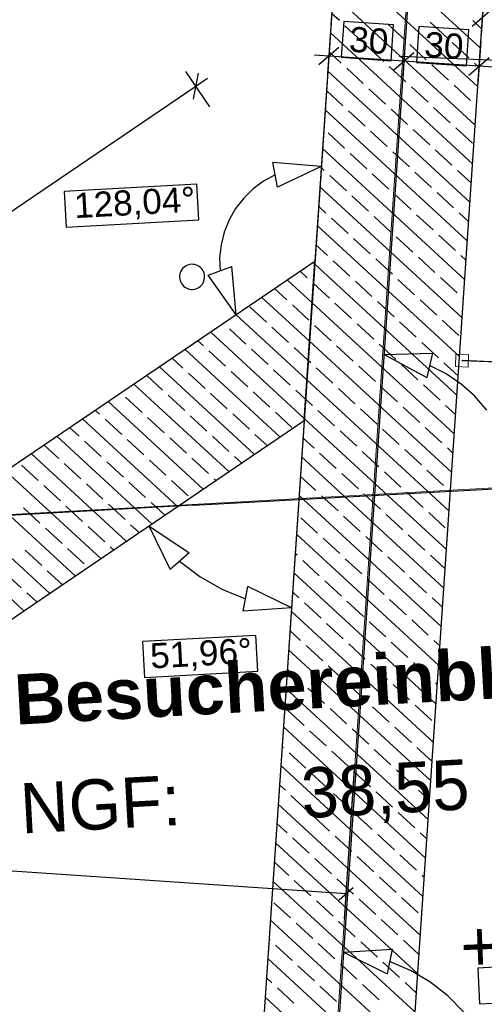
# Model space of a CAD drawing. Extents: x -779 to 790, y -208 to 633.
# Tile 202 of 232: x 434 to 471, y 107 to 185. Entities that reach past the tile are written whole.
import ezdxf
from ezdxf.lldxf.tags import DXFTag

# ---------------------------------------------------------------- set-up
doc = ezdxf.new("R2010")
doc.units = 0
doc.layers.get('0').update_dxf_attribs({"lineweight": 25})
for name, color, linetype, lineweight, true_color in [('01AFU Allgemein Bemaßung-A07F5V4RWF', 7, 'Continuous', 25, 0x848484), ('02 Raster Bemaßung', 7, 'Continuous', 25, 0x848484), ('02 Raster Gebäude-A07F5V4QWF', 7, 'Continuous', 25, 0x848484), ('20 Fundament-A07F5V4OWF', 7, 'Continuous', 25, 0x848484), ('20 Magerbeton Bohrungen', 7, 'Continuous', 25, 0x848484), ('60 Höhen Außen (Bestand - bleibt)', 9, 'Continuous', 18, 0x808080), ('60 Netz', 9, 'Continuous', 18, 0x808080), ('60 Räume Außen', 9, 'Continuous', 18, 0x808080), ('60 Zaun Besucher', 9, 'Continuous', 18, 0x808080), ('S_Mass', 150, 'Continuous', 25, 0x007fff)]:
    doc.layers.add(name, color=color, linetype=linetype, lineweight=lineweight, true_color=true_color)
doc.layers.add('02 Raster Gebäude-A07F5V53WF', color=7, linetype='Continuous', lineweight=13)
doc.styles.get("Standard").update_dxf_attribs({"font": 'arial.ttf'})
tags = doc.linetypes.add('Raster-A07F5V4TWF', pattern=[0.2, 0.1, -0.05, 0, -0.05]).pattern_tags.tags
tags[10:11] = [DXFTag(74, 4), DXFTag(75, 0), DXFTag(340, '0'), DXFTag(46, 1.0), DXFTag(50, 0.0), DXFTag(44, 0.0), DXFTag(45, 0.0)]
tags[8:9] = [DXFTag(74, 4), DXFTag(75, 0), DXFTag(340, '0'), DXFTag(46, 1.0), DXFTag(50, 0.0), DXFTag(44, 0.0), DXFTag(45, 0.0)]
tags[6:7] = [DXFTag(74, 4), DXFTag(75, 0), DXFTag(340, '0'), DXFTag(46, 1.0), DXFTag(50, 0.0), DXFTag(44, 0.0), DXFTag(45, 0.0)]
tags[4:5] = [DXFTag(74, 4), DXFTag(75, 0), DXFTag(340, '0'), DXFTag(46, 1.0), DXFTag(50, 0.0), DXFTag(44, 0.0), DXFTag(45, 0.0)]
tags = doc.linetypes.add('Raster-A07F5V57WF', pattern=[0.2, 0.1, -0.05, 0, -0.05]).pattern_tags.tags
tags[10:11] = [DXFTag(74, 4), DXFTag(75, 0), DXFTag(340, '0'), DXFTag(46, 1.0), DXFTag(50, 0.0), DXFTag(44, 0.0), DXFTag(45, 0.0)]
tags[8:9] = [DXFTag(74, 4), DXFTag(75, 0), DXFTag(340, '0'), DXFTag(46, 1.0), DXFTag(50, 0.0), DXFTag(44, 0.0), DXFTag(45, 0.0)]
tags[6:7] = [DXFTag(74, 4), DXFTag(75, 0), DXFTag(340, '0'), DXFTag(46, 1.0), DXFTag(50, 0.0), DXFTag(44, 0.0), DXFTag(45, 0.0)]
tags[4:5] = [DXFTag(74, 4), DXFTag(75, 0), DXFTag(340, '0'), DXFTag(46, 1.0), DXFTag(50, 0.0), DXFTag(44, 0.0), DXFTag(45, 0.0)]
tags = doc.linetypes.add('Wipeout_Contour-A07F5V4SWF', pattern=[1, 0, -1]).pattern_tags.tags
tags[6:7] = [DXFTag(74, 4), DXFTag(75, 0), DXFTag(340, '0'), DXFTag(46, 1.0), DXFTag(50, 0.0), DXFTag(44, 0.0), DXFTag(45, 0.0)]
tags[4:5] = [DXFTag(74, 4), DXFTag(75, 0), DXFTag(340, '0'), DXFTag(46, 1.0), DXFTag(50, 0.0), DXFTag(44, 0.0), DXFTag(45, 0.0)]

# ---------------------------------------------------------------- blocks, each defined once
blk = doc.blocks.new('Referenz-A07F5V4VWF', base_point=(-401.415, -176.34))
at = {"color": 0, "linetype": 'ByBlock', "lineweight": -2, "ltscale": 12.5}
for p, q in [((464.718, 266.687), (446.71, 0.268)), ((464.718, 266.687), (457.904, 165.879)), ((458.901, 2.668), (476.505, 263.113)), ((457.904, 165.879), (401.655, 127.689)), ((457.904, 165.879), (406.798, 131.181)), ((457.047, 153.209), (457.904, 165.879)), ((412.416, 122.906), (457.047, 153.209))]:
    blk.add_line(p, q, dxfattribs=at)
at = {"layer": '01AFU Allgemein Bemaßung-A07F5V4RWF', "color": 0, "lineweight": -2}
for p, q in [((459.408, 188.138), (459.179, 184.739)), ((471.383, 187.328), (471.153, 183.929)), ((470.449, 184.635), (472.047, 186.03)), ((459.145, 184.236), (458.915, 180.838)), ((465.132, 183.832), (464.902, 180.433)), ((459.809, 182.939), (458.211, 181.543)), ((471.119, 183.427), (470.889, 180.028)), ((459.01, 182.241), (457.887, 182.317)), ((464.997, 181.836), (459.01, 182.241)), ((464.198, 181.138), (465.796, 182.534)), ((470.185, 180.734), (471.783, 182.129)), ((470.984, 181.431), (464.997, 181.836)), ((472.107, 181.356), (470.984, 181.431)), ((449.548, 178.186), (447.634, 181.005)), ((448.225, 178.799), (448.624, 180.883)), ((448.424, 179.841), (449.355, 180.473)), ((392.175, 141.651), (448.424, 179.841))]:
    blk.add_line(p, q, dxfattribs=at)
at = {"layer": '01AFU Allgemein Bemaßung-A07F5V4RWF', "color": 0, "linetype": 'Wipeout_Contour-A07F5V4SWF', "lineweight": -2, "ltscale": 1.625}
for p, q in [((460.205, 184.995), (460.012, 182.144)), ((464.183, 184.726), (460.205, 184.995)), ((463.99, 181.875), (464.183, 184.726)), ((466.192, 184.591), (465.999, 181.74)), ((470.17, 184.322), (466.192, 184.591)), ((469.978, 181.471), (470.17, 184.322)), ((460.012, 182.144), (463.99, 181.875)), ((465.999, 181.74), (469.978, 181.471))]:
    blk.add_line(p, q, dxfattribs=at)
at = {"layer": '02 Raster Bemaßung', "color": 0, "lineweight": -2}
for p, q in [((454.924, 171.797), (454.564, 173.765)), ((458.416, 173.453), (454.564, 173.765)), ((458.416, 173.453), (454.924, 171.797)), ((454.744, 172.781), (453.825, 172.281)), ((453.825, 172.281), (452.984, 171.66)), ((452.984, 171.66), (452.236, 170.929)), ((452.236, 170.929), (451.596, 170.102)), ((451.596, 170.102), (451.075, 169.194)), ((451.075, 169.194), (450.684, 168.224)), ((450.684, 168.224), (450.43, 167.21)), ((450.43, 167.21), (450.319, 166.17)), ((450.319, 166.17), (450.351, 165.124)), ((449.411, 164.783), (451.291, 165.465)), ((451.624, 161.615), (449.411, 164.783)), ((451.624, 161.615), (451.291, 165.465)), ((463.417, 158.459), (467.28, 158.566)), ((467.28, 158.566), (466.815, 156.62)), ((463.417, 158.459), (466.815, 156.62)), ((468.355, 156.935), (467.047, 157.593)), ((469.566, 156.113), (468.355, 156.935)), ((470.66, 155.141), (469.566, 156.113)), ((471.618, 154.034), (470.66, 155.141)), ((444.667, 144.804), (447.884, 142.662)), ((444.667, 144.804), (446.382, 141.341)), ((447.884, 142.662), (446.382, 141.341)), ((447.133, 142.001), (448.738, 140.764)), ((448.738, 140.764), (450.496, 139.755)), ((450.496, 139.755), (452.375, 138.993)), ((452.183, 138.012), (452.566, 139.975)), ((456.038, 138.279), (452.566, 139.975)), ((456.038, 138.279), (452.183, 138.012)), ((460.198, 110.844), (464.056, 111.075)), ((460.198, 110.844), (463.654, 109.115)), ((464.056, 111.075), (463.654, 109.115)), ((465.517, 109.389), (463.855, 110.095)), ((467.074, 108.473), (465.517, 109.389)), ((468.499, 107.362), (467.074, 108.473)), ((469.769, 106.077), (468.499, 107.362))]:
    blk.add_line(p, q, dxfattribs=at)
at = {"layer": '02 Raster Bemaßung', "color": 0, "linetype": 'Wipeout_Contour-A07F5V4SWF', "lineweight": -2, "ltscale": 1.625}
for p, q in [((448.508, 172.039), (437.93, 171.46)), ((448.664, 169.185), (448.508, 172.039)), ((437.93, 171.46), (438.086, 168.607)), ((438.086, 168.607), (448.664, 169.185)), ((453.2, 136.086), (444.185, 135.593)), ((453.356, 133.233), (453.2, 136.086)), ((444.185, 135.593), (444.341, 132.739)), ((444.341, 132.739), (453.356, 133.233)), ((479.891, 110.072), (470.877, 109.579)), ((470.877, 109.579), (471.033, 106.725)), ((471.033, 106.725), (480.048, 107.219))]:
    blk.add_line(p, q, dxfattribs=at)
at = {"layer": '02 Raster Gebäude-A07F5V4QWF', "color": 0, "linetype": 'Raster-A07F5V4TWF', "lineweight": -2, "ltscale": 187.5}
for p, q in [((469.446, 247.662), (448.555, -61.417)), ((448.25, 146.453), (512.649, 149.977)), ((448.25, 146.453), (-76.602, 117.734))]:
    blk.add_line(p, q, dxfattribs=at)
at = {"layer": '20 Fundament-A07F5V4OWF', "color": 0, "lineweight": -2}
for p, q in [((464.718, 266.687), (457.904, 165.879)), ((458.063, -9.729), (476.505, 263.113)), ((471.082, 182.888), (459.759, 193.329)), ((470.875, 179.814), (459.552, 190.256)), ((470.667, 176.741), (459.344, 187.182)), ((459.864, 185.07), (459.24, 185.646)), ((461.629, 183.443), (460.305, 184.663)), ((465.021, 183.58), (463.697, 184.801)), ((468.412, 183.718), (467.089, 184.938)), ((471.186, 184.425), (470.481, 185.075)), ((470.459, 173.668), (459.136, 184.109)), ((463.393, 181.816), (462.07, 183.036)), ((466.785, 181.953), (465.462, 183.173)), ((470.177, 182.09), (468.853, 183.311)), ((460.002, 181.678), (459.032, 182.572)), ((461.766, 180.051), (460.443, 181.271)), ((465.158, 180.188), (463.834, 181.409)), ((468.55, 180.326), (467.226, 181.546)), ((470.979, 181.351), (470.618, 181.684)), ((470.251, 170.594), (458.928, 181.035)), ((466.923, 178.561), (465.599, 179.782)), ((470.314, 178.699), (468.991, 179.919)), ((460.139, 178.286), (458.824, 179.499)), ((463.531, 178.424), (462.207, 179.644)), ((468.687, 176.934), (467.364, 178.155)), ((470.771, 178.278), (470.755, 178.292)), ((470.044, 167.521), (458.721, 177.962)), ((461.904, 176.659), (460.58, 177.88)), ((465.295, 176.797), (463.972, 178.017)), ((470.452, 175.307), (469.128, 176.527)), ((460.276, 174.895), (458.953, 176.115)), ((463.668, 175.032), (462.345, 176.253)), ((467.06, 175.17), (465.736, 176.39)), ((469.836, 164.447), (458.513, 174.888)), ((462.041, 173.268), (460.718, 174.488)), ((465.433, 173.405), (464.109, 174.625)), ((468.825, 173.542), (467.501, 174.763)), ((458.649, 173.13), (458.409, 173.352)), ((460.414, 171.503), (459.09, 172.723)), ((463.806, 171.64), (462.482, 172.861)), ((467.197, 171.778), (465.874, 172.998)), ((470.355, 172.131), (469.266, 173.136)), ((469.628, 161.374), (458.305, 171.815)), ((462.178, 169.876), (460.855, 171.096)), ((465.57, 170.013), (464.247, 171.234)), ((468.962, 170.151), (467.638, 171.371)), ((458.787, 169.738), (458.201, 170.278)), ((463.943, 168.249), (462.62, 169.469)), ((467.335, 168.386), (466.011, 169.606)), ((470.148, 169.057), (469.403, 169.744)), ((469.42, 158.3), (458.097, 168.741)), ((460.551, 168.111), (459.228, 169.332)), ((469.099, 166.759), (467.776, 167.979)), ((458.924, 166.347), (457.993, 167.205)), ((462.316, 166.484), (460.992, 167.704)), ((465.708, 166.621), (464.384, 167.842)), ((469.94, 165.984), (469.54, 166.352)), ((457.904, 165.879), (398.523, 125.563)), ((457.89, 165.668), (457.764, 165.784)), ((469.213, 155.227), (457.89, 165.668)), ((460.689, 164.719), (459.365, 165.94)), ((464.08, 164.857), (462.757, 166.077)), ((467.472, 164.994), (466.149, 166.215)), ((457.297, 164.582), (456.744, 165.092)), ((457.682, 162.594), (455.724, 164.399)), ((457.786, 164.131), (457.738, 164.175)), ((459.061, 162.955), (457.786, 164.131)), ((462.453, 163.092), (461.13, 164.313)), ((465.845, 163.23), (464.522, 164.45)), ((469.237, 163.367), (467.913, 164.587)), ((455.67, 162.817), (454.705, 163.707)), ((457.474, 159.521), (453.685, 163.015)), ((457.434, 161.19), (456.111, 162.411)), ((469.005, 152.153), (457.682, 162.594)), ((460.826, 161.328), (459.503, 162.548)), ((464.218, 161.465), (462.894, 162.685)), ((467.61, 161.602), (466.286, 162.823)), ((469.732, 162.91), (469.678, 162.96)), ((457.266, 156.448), (451.646, 161.63)), ((454.043, 161.053), (452.719, 162.273)), ((450.651, 160.915), (450.626, 160.938)), ((462.591, 159.7), (461.267, 160.921)), ((465.982, 159.838), (464.659, 161.058)), ((469.374, 159.975), (468.051, 161.196)), ((457.059, 153.374), (449.607, 160.246)), ((452.415, 159.288), (451.092, 160.509)), ((455.807, 159.426), (454.484, 160.646)), ((459.199, 159.563), (457.875, 160.783)), ((449.024, 159.151), (448.587, 159.553)), ((468.797, 149.08), (457.474, 159.521)), ((464.355, 158.073), (463.032, 159.294)), ((467.747, 158.211), (466.424, 159.431)), ((455.118, 151.899), (447.567, 158.861)), ((450.788, 157.524), (449.465, 158.744)), ((454.18, 157.661), (452.856, 158.881)), ((457.37, 157.984), (456.248, 159.019)), ((460.963, 157.936), (459.64, 159.156)), ((447.396, 157.386), (446.548, 158.169)), ((457.572, 157.798), (457.37, 157.984)), ((469.317, 156.763), (468.188, 157.804)), ((453.078, 150.514), (445.528, 157.477)), ((449.161, 155.759), (447.838, 156.979)), ((452.553, 155.896), (451.229, 157.117)), ((455.945, 156.034), (454.621, 157.254)), ((459.336, 156.171), (458.013, 157.392)), ((462.728, 156.309), (461.405, 157.529)), ((466.12, 156.446), (464.796, 157.666)), ((445.769, 155.622), (444.508, 156.784)), ((468.59, 146.006), (457.266, 156.448)), ((451.039, 149.13), (443.489, 156.092)), ((450.926, 154.132), (449.602, 155.352)), ((454.317, 154.269), (452.994, 155.49)), ((457.162, 154.911), (456.386, 155.627)), ((461.101, 154.544), (459.777, 155.764)), ((464.493, 154.682), (463.169, 155.902)), ((467.884, 154.819), (466.561, 156.039)), ((449, 147.745), (441.449, 154.707)), ((444.142, 153.857), (442.819, 155.077)), ((447.534, 153.994), (446.21, 155.215)), ((457.709, 154.407), (457.162, 154.911)), ((440.75, 153.72), (440.43, 154.015)), ((456.082, 152.642), (454.758, 153.862)), ((459.474, 152.78), (458.15, 154)), ((462.865, 152.917), (461.542, 154.137)), ((466.257, 153.054), (464.934, 154.275)), ((469.109, 153.69), (468.326, 154.412)), ((412.416, 122.906), (457.047, 153.209)), ((446.96, 146.361), (439.41, 153.323)), ((442.515, 152.092), (441.191, 153.313)), ((445.907, 152.23), (444.583, 153.45)), ((449.298, 152.367), (447.975, 153.588)), ((457.047, 153.209), (451.361, 69.085)), ((452.69, 152.505), (451.367, 153.725)), ((468.382, 142.933), (457.059, 153.374)), ((439.123, 151.955), (438.39, 152.631)), ((461.238, 151.152), (459.915, 152.373)), ((464.63, 151.29), (463.307, 152.51)), ((468.022, 151.427), (466.698, 152.648)), ((444.921, 144.976), (437.371, 151.938)), ((440.888, 150.328), (439.564, 151.548)), ((444.279, 150.465), (442.956, 151.686)), ((447.671, 150.603), (446.348, 151.823)), ((451.063, 150.74), (449.74, 151.96)), ((454.098, 151.207), (453.131, 152.098)), ((457.847, 151.015), (456.955, 151.837)), ((437.496, 150.19), (436.351, 151.246)), ((463.003, 149.525), (461.679, 150.746)), ((466.395, 149.663), (465.071, 150.883)), ((468.901, 150.616), (468.463, 151.02)), ((442.882, 143.591), (435.331, 150.554)), ((442.652, 148.701), (441.329, 149.921)), ((446.044, 148.838), (444.721, 150.058)), ((449.436, 148.975), (448.112, 150.196)), ((452.059, 149.822), (451.504, 150.333)), ((468.174, 139.859), (456.851, 150.301)), ((459.611, 149.388), (458.288, 150.608)), ((440.843, 142.207), (433.292, 149.169)), ((435.869, 148.426), (434.545, 149.646)), ((439.26, 148.563), (437.937, 149.784)), ((464.767, 147.898), (463.444, 149.118)), ((468.159, 148.035), (466.836, 149.256)), ((444.417, 147.073), (443.093, 148.294)), ((447.809, 147.211), (446.485, 148.431)), ((450.019, 148.437), (449.877, 148.569)), ((457.984, 147.623), (456.747, 148.764)), ((461.376, 147.761), (460.052, 148.981)), ((438.803, 140.822), (431.253, 147.785)), ((437.633, 146.799), (436.31, 148.019)), ((441.025, 146.936), (439.702, 148.156)), ((466.532, 146.271), (465.209, 147.491)), ((468.693, 147.543), (468.6, 147.629)), ((467.966, 136.786), (456.643, 147.227)), ((459.749, 145.996), (458.425, 147.216)), ((463.14, 146.133), (461.817, 147.354)), ((436.764, 139.438), (429.214, 146.4)), ((436.006, 145.034), (434.683, 146.254)), ((439.398, 145.171), (438.074, 146.392)), ((442.79, 145.309), (441.466, 146.529)), ((445.941, 145.668), (444.858, 146.667)), ((458.121, 144.231), (456.798, 145.452)), ((461.513, 144.369), (460.19, 145.589)), ((464.905, 144.506), (463.581, 145.727)), ((468.297, 144.644), (466.973, 145.864)), ((434.725, 138.053), (427.174, 145.015)), ((437.771, 143.407), (436.447, 144.627)), ((441.162, 143.544), (439.839, 144.765)), ((443.901, 144.284), (443.231, 144.902)), ((467.759, 133.712), (456.435, 144.154)), ((459.886, 142.604), (458.562, 143.825)), ((463.278, 142.742), (461.954, 143.962)), ((466.669, 142.879), (465.346, 144.099)), ((436.144, 141.642), (434.82, 142.863)), ((439.535, 141.78), (438.212, 143)), ((441.862, 142.899), (441.604, 143.138)), ((456.494, 142.467), (456.331, 142.617)), ((458.259, 140.84), (456.935, 142.06)), ((461.651, 140.977), (460.327, 142.197)), ((465.042, 141.114), (463.719, 142.335)), ((468.278, 141.396), (467.111, 142.472)), ((437.784, 140.13), (436.585, 141.236)), ((434.516, 139.878), (433.193, 141.098)), ((467.551, 130.639), (456.228, 141.08)), ((460.023, 139.212), (458.7, 140.433)), ((463.415, 139.35), (462.092, 140.57)), ((466.807, 139.487), (465.483, 140.708)), ((435.744, 138.745), (434.958, 139.471)), ((456.632, 139.075), (456.124, 139.543)), ((465.18, 137.723), (463.856, 138.943)), ((468.07, 138.322), (467.248, 139.08)), ((458.396, 137.448), (457.073, 138.668)), ((461.788, 137.585), (460.464, 138.806)), ((467.343, 127.565), (456.02, 138.007)), ((466.944, 136.095), (465.621, 137.316)), ((460.161, 135.821), (458.837, 137.041)), ((463.553, 135.958), (462.229, 137.178)), ((456.769, 135.683), (455.916, 136.47)), ((458.534, 134.056), (457.21, 135.276)), ((461.925, 134.193), (460.602, 135.414)), ((465.317, 134.331), (463.994, 135.551)), ((467.862, 135.249), (467.385, 135.689)), ((467.135, 124.492), (455.812, 134.933)), ((456.906, 132.291), (455.708, 133.396)), ((460.298, 132.429), (458.975, 133.649)), ((463.69, 132.566), (462.366, 133.787)), ((467.082, 132.704), (465.758, 133.924)), ((466.928, 121.418), (455.604, 131.86)), ((458.671, 130.664), (457.348, 131.885)), ((462.063, 130.802), (460.739, 132.022)), ((465.455, 130.939), (464.131, 132.159)), ((467.655, 132.175), (467.523, 132.297)), ((460.436, 129.037), (459.112, 130.257)), ((463.827, 129.175), (462.504, 130.395)), ((467.219, 129.312), (465.896, 130.532)), ((457.044, 128.9), (455.72, 130.12)), ((466.72, 118.345), (455.397, 128.786)), ((465.592, 127.547), (464.269, 128.768)), ((458.808, 127.273), (457.485, 128.493)), ((462.2, 127.41), (460.877, 128.63)), ((455.417, 127.135), (455.293, 127.249)), ((467.239, 126.028), (466.033, 127.141)), ((457.181, 125.508), (455.858, 126.728)), ((460.573, 125.645), (459.25, 126.866)), ((463.965, 125.783), (462.641, 127.003)), ((466.512, 115.271), (455.189, 125.713)), ((458.946, 123.881), (457.622, 125.101)), ((462.338, 124.018), (461.014, 125.239)), ((465.729, 124.156), (464.406, 125.376)), ((455.554, 123.743), (455.085, 124.176)), ((457.319, 122.116), (455.995, 123.337)), ((460.71, 122.254), (459.387, 123.474)), ((464.102, 122.391), (462.779, 123.611)), ((467.031, 122.955), (466.171, 123.749)), ((466.304, 112.198), (454.981, 122.639)), ((459.083, 120.489), (457.76, 121.709)), ((462.475, 120.626), (461.152, 121.847)), ((465.867, 120.764), (464.543, 121.984)), ((455.691, 120.352), (454.877, 121.102)), ((460.848, 118.862), (459.524, 120.082)), ((464.24, 118.999), (462.916, 120.22)), ((466.824, 119.881), (466.308, 120.357)), ((466.097, 109.124), (454.773, 119.566)), ((457.456, 118.724), (456.133, 119.945)), ((466.004, 117.372), (464.681, 118.592)), ((455.829, 116.96), (454.67, 118.029)), ((459.221, 117.097), (457.897, 118.318)), ((462.612, 117.235), (461.289, 118.455)), ((466.616, 116.808), (466.445, 116.965)), ((465.889, 106.051), (454.566, 116.492)), ((457.593, 115.333), (456.27, 116.553)), ((460.985, 115.47), (459.662, 116.69)), ((464.377, 115.607), (463.054, 116.828)), ((455.966, 113.568), (454.643, 114.788)), ((459.358, 113.705), (458.035, 114.926)), ((462.75, 113.843), (461.426, 115.063)), ((466.142, 113.98), (464.818, 115.201)), ((465.681, 102.977), (454.358, 113.419)), ((457.731, 111.941), (456.407, 113.161)), ((461.123, 112.078), (459.799, 113.299)), ((464.514, 112.216), (463.191, 113.436)), ((454.339, 111.803), (454.254, 111.882)), ((459.495, 110.314), (458.172, 111.534)), ((462.887, 110.451), (461.564, 111.671)), ((466.2, 110.661), (464.956, 111.809)), ((456.104, 110.176), (454.78, 111.397)), ((465.473, 99.904), (454.15, 110.345)), ((461.26, 108.686), (459.937, 109.907)), ((464.652, 108.824), (463.328, 110.044)), ((457.868, 108.549), (456.545, 109.769)), ((454.477, 108.412), (454.046, 108.808)), ((463.025, 107.059), (461.701, 108.28)), ((465.993, 107.587), (465.093, 108.417)), ((456.241, 106.784), (454.918, 108.005)), ((459.633, 106.922), (458.309, 108.142)), ((465.266, 96.83), (453.942, 107.272))]:
    blk.add_line(p, q, dxfattribs=at)
at = {"layer": '20 Magerbeton Bohrungen', "color": 0, "lineweight": -2}
for p, q in [((464.718, 266.687), (457.904, 165.879)), ((457.904, 165.879), (401.655, 127.689)), ((447.704, 165.561), (447.589, 165.498)), ((447.826, 165.608), (447.704, 165.561)), ((447.953, 165.639), (447.826, 165.608)), ((448.083, 165.652), (447.953, 165.639)), ((448.214, 165.649), (448.083, 165.652)), ((448.343, 165.629), (448.214, 165.649)), ((448.468, 165.592), (448.343, 165.629)), ((448.588, 165.539), (448.468, 165.592)), ((448.7, 165.47), (448.588, 165.539)), ((447.148, 164.873), (447.127, 164.743)), ((447.185, 164.998), (447.148, 164.873)), ((447.238, 165.118), (447.185, 164.998)), ((447.306, 165.229), (447.238, 165.118)), ((447.388, 165.331), (447.306, 165.229)), ((447.483, 165.421), (447.388, 165.331)), ((447.589, 165.498), (447.483, 165.421)), ((448.801, 165.388), (448.7, 165.47)), ((448.892, 165.294), (448.801, 165.388)), ((448.969, 165.188), (448.892, 165.294)), ((449.031, 165.073), (448.969, 165.188)), ((449.078, 164.951), (449.031, 165.073)), ((449.109, 164.824), (449.078, 164.951)), ((449.123, 164.694), (449.109, 164.824)), ((447.127, 164.743), (447.124, 164.613)), ((447.124, 164.613), (447.138, 164.482)), ((447.138, 164.482), (447.169, 164.355)), ((447.169, 164.355), (447.216, 164.233)), ((447.216, 164.233), (447.278, 164.118)), ((447.278, 164.118), (447.355, 164.013)), ((447.355, 164.013), (447.445, 163.918)), ((448.764, 163.885), (448.859, 163.975)), ((448.859, 163.975), (448.941, 164.077)), ((448.941, 164.077), (449.009, 164.188)), ((449.009, 164.188), (449.062, 164.308)), ((449.062, 164.308), (449.099, 164.434)), ((449.099, 164.434), (449.119, 164.563)), ((449.119, 164.563), (449.123, 164.694)), ((447.445, 163.918), (447.547, 163.836)), ((447.547, 163.836), (447.659, 163.767)), ((447.659, 163.767), (447.778, 163.714)), ((447.778, 163.714), (447.904, 163.677)), ((447.904, 163.677), (448.033, 163.657)), ((448.033, 163.657), (448.164, 163.654)), ((448.164, 163.654), (448.294, 163.668)), ((448.294, 163.668), (448.421, 163.698)), ((448.421, 163.698), (448.543, 163.745)), ((448.543, 163.745), (448.658, 163.808)), ((448.658, 163.808), (448.764, 163.885))]:
    blk.add_line(p, q, dxfattribs=at)
at = {"layer": '01AFU Allgemein Bemaßung-A07F5V4RWF', "color": 0, "linetype": 'ByBlock', "lineweight": -2, "ltscale": 1.625, "char_height": 2.00026, "attachment_point": 1, "rotation": 356.13311}
for insert in [(460.724, 184.597), (466.711, 184.192)]:
    blk.add_mtext('{\\fArial;30}', dxfattribs=dict(at, insert=insert))
at = {"layer": '02 Raster Bemaßung', "color": 0, "linetype": 'ByBlock', "lineweight": -2, "ltscale": 1.625, "char_height": 2.00026, "attachment_point": 1, "rotation": 3.13197}
for s, insert in [('{\\fArial;128,04°}', (438.671, 171.324)), ('{\\fArial;51,96°}', (444.738, 135.444))]:
    blk.add_mtext(s, dxfattribs=dict(at, insert=insert))
blk = doc.blocks.new('Referenz-A07F5V59WF', base_point=(-759.499, -206.186))
at = {"layer": '02 Raster Gebäude-A07F5V53WF', "color": 0, "linetype": 'Raster-A07F5V57WF', "ltscale": 117.000008}
for p, q in [((469.332, 247.705), (448.448, -61.316)), ((448.141, 146.515), (512.528, 150.039)), ((448.141, 146.515), (-286.611, 106.301))]:
    blk.add_line(p, q, dxfattribs=at)
at = {"layer": '60 Netz', "color": 0, "linetype": 'Continuous', "ltscale": 162.000017}
for p, q in [((464.637, 182.242), (464.636, 182.202)), ((464.636, 182.202), (543.786, 178.987)), ((543.788, 179.027), (464.637, 182.242))]:
    blk.add_line(p, q, dxfattribs=at)
at = {"layer": '60 Zaun Besucher', "color": 0, "linetype": 'Continuous', "ltscale": 162.000017}
for p, q in [((469.148, 158.501), (469.107, 157.502)), ((470.147, 158.46), (469.148, 158.501)), ((469.628, 158.001), (469.626, 157.961)), ((469.626, 157.961), (488.254, 157.204)), ((488.256, 157.244), (469.628, 158.001)), ((470.106, 157.461), (470.147, 158.46)), ((469.107, 157.502), (470.106, 157.461))]:
    blk.add_line(p, q, dxfattribs=at)
at = {"layer": '60 Höhen Außen (Bestand - bleibt)', "color": 0, "linetype": 'Continuous', "ltscale": 162.000017, "insert": (469.419, 113.27), "char_height": 3.99976, "attachment_point": 1, "rotation": 2.32073}
blk.add_mtext('{\\fCentury Gothic;+44,58}', dxfattribs=at)
at = {"layer": '60 Räume Außen', "color": 0, "linetype": 'Continuous', "ltscale": 162.000017, "char_height": 3.99976, "attachment_point": 1, "rotation": 3.1327}
for s, insert in [('{\\fArial|b1|i0;Besuchereinblick}', (433.852, 132.958)), ('{\\fCentury Gothic;38,55}', (456.712, 125.51)), ('{\\fCentury Gothic;NGF:}', (434.326, 124.285))]:
    blk.add_mtext(s, dxfattribs=dict(at, insert=insert))
blk = doc.blocks.new('Maß-A07F5VAPWF', base_point=(400.16, 113.5))
at = {"color": 0, "linetype": 'ByBlock', "lineweight": -2, "ltscale": 0.25}
for p, q in [((400.59, 117.533), (401.399, 129.505)), ((460.262, 113.5), (461.071, 125.473)), ((400.16, 119.035), (401.289, 120.021)), ((460.397, 115.495), (400.725, 119.528)), ((459.832, 115.002), (460.962, 115.989))]:
    blk.add_line(p, q, dxfattribs=at)
at = {"color": 0, "linetype": 'ByBlock', "lineweight": -2, "ltscale": 0.25, "insert": (428.373, 120.065), "char_height": 1.8, "attachment_point": 1, "rotation": 356.13384}
blk.add_mtext('{\\fArial;2.99}', dxfattribs=at)

msp = doc.modelspace()

# ---------------------------------------------------------------- block references
at = {"color": 8, "lineweight": 25, "ltscale": 1250, "true_color": 0x808080}
msp.add_blockref('Referenz-A07F5V59WF', (-759.499, -206.186), dxfattribs=at)
at = {"color": 8, "lineweight": 25, "ltscale": 12.5, "true_color": 0x808080}
msp.add_blockref('Referenz-A07F5V4VWF', (-401.415, -176.34), dxfattribs=at)
at = {"layer": 'S_Mass', "ltscale": 0.25}
msp.add_blockref('Maß-A07F5VAPWF', (400.16, 113.5), dxfattribs=at)

doc.saveas('drawing.dxf')
